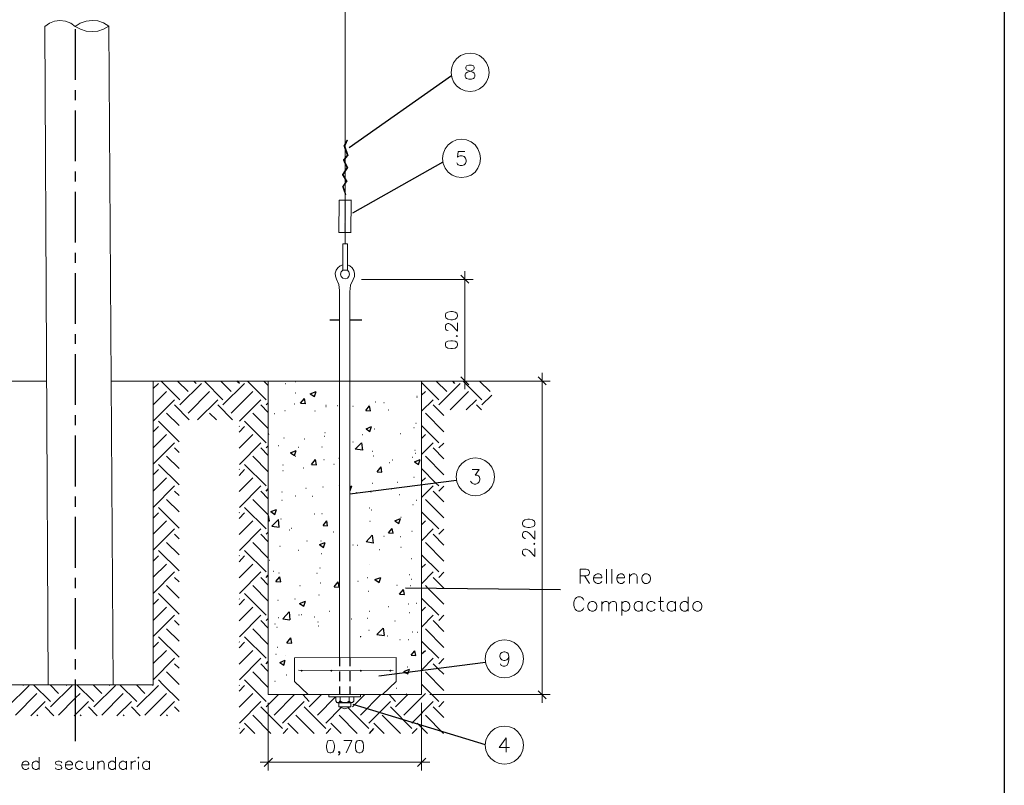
# Model space of a CAD drawing. Header units: millimetres. Extents: x 8 to 202, y 3 to 294.
# Tile 13 of 14: x 75 to 202, y 96 to 195. Entities that reach past the tile are written whole.
import ezdxf

# ---------------------------------------------------------------- set-up
doc = ezdxf.new("R2010")
doc.units = ezdxf.units.MM
doc.layers.add('DGE_CONTORNOS', color=7, linetype='Continuous', lineweight=0)
doc.layers.add('DGE_RELLENO', color=7, linetype='Continuous', lineweight=0)

msp = doc.modelspace()

# ---------------------------------------------------------------- hatches: boundary and pattern name
at = {"layer": 'DGE_RELLENO', "true_color": 0x000000}
for points in [[(117.1363, 179.6487), (117.3057, 179.564), (116.713, 178.8444)], [(117.3057, 179.564), (116.713, 178.8444), (116.967, 178.802)], [(116.713, 178.8444), (116.967, 178.802), (117.1363, 177.659)], [(116.967, 178.802), (117.1363, 177.659), (117.3903, 177.6167)], [(117.1363, 177.659), (117.3903, 177.6167), (116.6283, 177.024)], [(117.3903, 177.6167), (116.6283, 177.024), (116.8823, 176.9817)], [(116.6283, 177.024), (116.8823, 176.9817), (117.094, 176.0504)], [(116.8823, 176.9817), (117.094, 176.0504), (117.348, 176.008)], [(117.094, 176.0504), (117.348, 176.008), (116.5013, 175.119)], [(117.348, 176.008), (116.5013, 175.119), (116.7553, 175.119)], [(116.5013, 175.119), (116.7553, 175.119), (117.0093, 174.2724)], [(117.0093, 174.2724), (117.2633, 174.2724), (116.5437, 173.595)], [(117.2633, 174.2724), (116.5437, 173.595), (116.7553, 173.595)], [(116.7553, 175.119), (117.0093, 174.2724), (117.2633, 174.2724)], [(116.5437, 173.595), (116.7553, 173.595), (116.9247, 172.4944)], [(116.7553, 173.595), (116.9247, 172.4944), (117.094, 172.5367)], [(116.84, 171.817), (116.7977, 167.6684), (117.0517, 171.817)], [(116.7977, 167.6684), (117.0517, 171.817), (117.0093, 167.6684)], [(111.252, 111.1957), (111.2097, 111.111), (111.3367, 111.111)], [(111.2097, 111.111), (111.252, 111.0264), (111.3367, 111.111)], [(111.3367, 111.238), (111.252, 111.1957), (111.3367, 111.111)], [(111.252, 111.0264), (111.3367, 110.984), (111.3367, 111.111)], [(111.4213, 111.1957), (111.3367, 111.238), (111.3367, 111.111)], [(111.4637, 111.111), (111.4213, 111.1957), (111.3367, 111.111)], [(111.3367, 110.984), (111.4213, 111.0264), (111.3367, 111.111)], [(111.4213, 111.0264), (111.4637, 111.111), (111.3367, 111.111)], [(115.062, 111.1957), (115.0197, 111.111), (115.1467, 111.111)], [(115.0197, 111.111), (115.062, 111.0264), (115.1467, 111.111)], [(115.1467, 111.238), (115.062, 111.1957), (115.1467, 111.111)], [(115.062, 111.0264), (115.1467, 110.984), (115.1467, 111.111)], [(115.2313, 111.1957), (115.1467, 111.238), (115.1467, 111.111)], [(115.2737, 111.111), (115.2313, 111.1957), (115.1467, 111.111)], [(115.1467, 110.984), (115.2313, 111.0264), (115.1467, 111.111)], [(115.2313, 111.0264), (115.2737, 111.111), (115.1467, 111.111)], [(118.872, 111.1957), (118.8297, 111.111), (118.9567, 111.111)], [(118.8297, 111.111), (118.872, 111.0264), (118.9567, 111.111)], [(118.9567, 111.238), (118.872, 111.1957), (118.9567, 111.111)], [(118.872, 111.0264), (118.9567, 110.984), (118.9567, 111.111)], [(119.0413, 111.1957), (118.9567, 111.238), (118.9567, 111.111)], [(119.0837, 111.111), (119.0413, 111.1957), (118.9567, 111.111)], [(118.9567, 110.984), (119.0413, 111.0264), (118.9567, 111.111)], [(119.0413, 111.0264), (119.0837, 111.111), (118.9567, 111.111)], [(122.682, 111.1957), (122.6397, 111.111), (122.7667, 111.111)], [(122.6397, 111.111), (122.682, 111.0264), (122.7667, 111.111)], [(122.7667, 111.238), (122.682, 111.1957), (122.7667, 111.111)], [(122.682, 111.0264), (122.7667, 110.984), (122.7667, 111.111)], [(122.8513, 111.1957), (122.7667, 111.238), (122.7667, 111.111)], [(122.8937, 111.111), (122.8513, 111.1957), (122.7667, 111.111)], [(122.7667, 110.984), (122.8513, 111.0264), (122.7667, 111.111)], [(122.8513, 111.0264), (122.8937, 111.111), (122.7667, 111.111)]]:
    msp.add_hatch(color=7, dxfattribs=at).paths.add_polyline_path(points, flags=0)

# ---------------------------------------------------------------- linework, layer by layer
at = {"layer": 'DGE_CONTORNOS', "lineweight": 25}
msp.add_lwpolyline([(201.9723, 293.9063), (201.9723, 3.2456)], dxfattribs=at)
at = {"layer": 'DGE_CONTORNOS', "lineweight": 5}
for points in [[(116.9247, 166.1867), (116.9247, 209.409)], [(78.1897, 194.296), (78.613, 109.2907)], [(86.4447, 194.296), (86.995, 109.2907)], [(116.1627, 171.817), (116.1203, 167.6684)], [(116.1627, 171.817), (117.7713, 171.817)], [(117.729, 171.817), (117.6867, 167.6684)], [(116.1203, 167.6684), (117.729, 167.6684)], [(116.9247, 166.1867), (116.6283, 166.1867), (116.6283, 162.8)], [(117.221, 166.1867), (116.9247, 166.1867)], [(117.221, 162.8), (117.221, 166.1867)], [(116.6283, 163.4774), (116.2897, 163.3504), (115.9933, 163.0964), (115.7817, 162.8), (115.6547, 162.419), (115.697, 162.038), (115.824, 161.657)], [(116.6283, 162.8), (116.4167, 162.5884), (116.332, 162.292), (116.4167, 161.9957), (116.6283, 161.784), (116.9247, 161.6994), (117.221, 161.784), (117.4327, 161.9957), (117.5173, 162.292), (117.4327, 162.5884), (117.221, 162.8)], [(116.9247, 162.8), (116.6283, 162.8)], [(116.9247, 162.8), (117.221, 162.8)], [(117.983, 161.6147), (118.1523, 161.9957), (118.1523, 162.3767), (118.0677, 162.7577), (117.856, 163.0964), (117.5597, 163.3504), (117.221, 163.4774)], [(132.3763, 162.673), (132.3763, 147.433)], [(116.205, 160.1754), (116.1203, 160.9374), (115.824, 161.657)], [(117.983, 161.6147), (117.6443, 160.8527), (117.5597, 160.006)], [(119.0413, 161.6147), (133.4347, 161.6147)], [(132.8843, 161.1067), (131.8683, 162.165)], [(116.205, 160.1754), (116.205, 112.762)], [(117.5597, 160.006), (117.5597, 112.762)], [(129.8787, 156.8734), (129.921, 156.6617), (130.175, 156.4924), (130.556, 156.4077), (130.7677, 156.4077), (131.1487, 156.4924), (131.3603, 156.6617), (131.445, 156.8734), (131.445, 157.0004), (131.3603, 157.2544), (131.1487, 157.3814), (130.7677, 157.466), (130.556, 157.466), (130.175, 157.3814), (129.921, 157.2544), (129.8787, 157.0004), (129.8787, 156.8734)], [(130.2173, 155.0107), (130.175, 155.0107), (130.0057, 155.053), (129.921, 155.1377), (129.8787, 155.307), (129.8787, 155.6034), (129.921, 155.7304), (130.0057, 155.815), (130.175, 155.8997), (130.302, 155.8997), (130.4713, 155.815), (130.683, 155.688), (131.445, 154.926), (131.445, 155.9844)], [(129.8787, 153.1057), (129.921, 152.894), (130.175, 152.7247), (130.556, 152.6824), (130.7677, 152.6824), (131.1487, 152.7247), (131.3603, 152.894), (131.445, 153.1057), (131.445, 153.275), (131.3603, 153.4867), (131.1487, 153.656), (130.7677, 153.6984), (130.556, 153.6984), (130.175, 153.656), (129.921, 153.4867), (129.8787, 153.275), (129.8787, 153.1057)], [(131.2757, 154.3334), (131.3603, 154.3757), (131.445, 154.3334), (131.3603, 154.2487), (131.2757, 154.3334)], [(131.8683, 149.0417), (132.8843, 147.9834)], [(142.875, 147.9834), (141.8167, 149.0417)], [(142.367, 149.5497), (142.367, 106.9624)], [(78.4437, 148.4914), (54.356, 148.4914)], [(136.8213, 148.4914), (86.7833, 148.4914)], [(92.1597, 148.4914), (92.1597, 109.2907)], [(107.0187, 148.4914), (107.0187, 108.0207)], [(118.5757, 148.4914), (133.4347, 148.4914)], [(126.7883, 148.4914), (126.7883, 108.0207)], [(127.8467, 148.4914), (143.383, 148.4914)], [(139.827, 130.034), (139.9117, 129.8224), (140.1233, 129.6954), (140.5043, 129.6107), (140.716, 129.6107), (141.097, 129.6954), (141.351, 129.8224), (141.3933, 130.034), (141.3933, 130.2034), (141.351, 130.415), (141.097, 130.5844), (140.716, 130.669), (140.5043, 130.669), (140.1233, 130.5844), (139.9117, 130.415), (139.827, 130.2034), (139.827, 130.034)], [(140.208, 128.1714), (140.1233, 128.1714), (139.9963, 128.256), (139.9117, 128.3407), (139.827, 128.4677), (139.827, 128.764), (139.9117, 128.9334), (139.9963, 129.018), (140.1233, 129.0604), (140.2927, 129.0604), (140.4197, 129.018), (140.6737, 128.8487), (141.3933, 128.0867), (141.3933, 129.145)], [(141.2663, 127.494), (141.351, 127.5787), (141.3933, 127.494), (141.351, 127.4094), (141.2663, 127.494)], [(140.208, 125.9277), (140.1233, 125.9277), (139.9963, 126.0124), (139.9117, 126.097), (139.827, 126.224), (139.827, 126.5204), (139.9117, 126.6897), (139.9963, 126.732), (140.1233, 126.8167), (140.2927, 126.8167), (140.4197, 126.732), (140.6737, 126.605), (141.3933, 125.843), (141.3933, 126.9014)], [(110.9133, 111.1957), (123.1477, 111.1534)], [(72.39, 109.2907), (92.1597, 109.2907)], [(126.7883, 108.0207), (107.0187, 108.0207)], [(114.8503, 108.0207), (118.9143, 108.0207), (118.9143, 107.7243)], [(114.8503, 108.0207), (114.8503, 107.7243), (116.8823, 107.7243)], [(127.8467, 108.0207), (143.383, 108.0207)], [(141.8167, 108.5287), (142.875, 107.4704)], [(107.0187, 106.9624), (107.0187, 98.2417)], [(115.7393, 107.7243), (115.7393, 107.2164)], [(117.475, 107.174), (117.221, 107.047), (116.8823, 106.9624), (116.586, 107.047), (116.2897, 107.2164), (116.1203, 107.0047), (115.8663, 107.0047), (115.7393, 107.2164)], [(115.951, 106.9624), (117.7713, 106.9624)], [(116.1203, 106.4544), (116.1203, 107.0047)], [(117.6867, 107.0047), (117.6867, 106.4544), (116.1203, 106.4544), (116.8823, 106.2004), (117.6867, 106.4544), (116.1203, 106.4544), (116.1203, 106.9624)], [(116.1203, 107.0047), (116.1627, 107.0047)], [(116.1203, 107.0047), (117.6867, 107.0047)], [(116.2897, 107.0047), (116.1627, 107.0047)], [(116.2897, 107.047), (116.205, 107.047)], [(116.2897, 107.0894), (116.2473, 107.0894)], [(116.2897, 107.7243), (116.2897, 106.9624)], [(116.2897, 107.174), (116.332, 107.174)], [(116.2897, 107.0047), (116.2897, 107.174)], [(116.2897, 107.1317), (116.332, 107.1317)], [(116.3743, 107.1317), (116.2897, 107.1317)], [(116.4167, 107.0894), (116.2897, 107.0894)], [(116.5013, 107.047), (116.2897, 107.047)], [(116.6283, 107.0047), (116.2897, 107.0047)], [(116.5013, 107.0047), (116.5013, 107.0894)], [(116.6707, 107.0047), (116.713, 107.0047)], [(116.8823, 107.7243), (118.9143, 107.7243)], [(117.475, 107.0047), (117.1787, 107.0047)], [(117.1787, 107.0047), (117.221, 107.0047)], [(117.475, 107.047), (117.3057, 107.047)], [(117.475, 107.0894), (117.348, 107.0894)], [(117.348, 107.0047), (117.348, 107.0894)], [(117.475, 107.1317), (117.4327, 107.1317)], [(117.475, 107.7243), (117.475, 106.9624)], [(118.0677, 107.174), (117.8983, 107.0047), (117.6443, 107.0047), (117.475, 107.174)], [(117.475, 107.1317), (117.5173, 107.1317)], [(117.5173, 107.0894), (117.475, 107.0894)], [(117.5597, 107.047), (117.475, 107.047)], [(117.602, 107.0047), (117.475, 107.0047)], [(117.5173, 107.0047), (117.5173, 107.1317)], [(117.6867, 107.0047), (117.6867, 106.4544)], [(118.0677, 107.7243), (118.0677, 107.174)], [(126.7883, 106.9624), (126.7883, 98.2417)], [(114.9773, 102.094), (114.7233, 102.0517), (114.5963, 101.7977), (114.5117, 101.459), (114.5117, 101.205), (114.5963, 100.824), (114.7233, 100.6124), (114.9773, 100.5277), (115.1043, 100.5277), (115.3583, 100.6124), (115.4853, 100.824), (115.57, 101.205), (115.57, 101.459), (115.4853, 101.7977), (115.3583, 102.0517), (115.1043, 102.094), (114.9773, 102.094)], [(117.0517, 100.5277), (117.8137, 102.094), (116.7553, 102.094)], [(118.7027, 102.094), (118.491, 102.0517), (118.3217, 101.7977), (118.2793, 101.459), (118.2793, 101.205), (118.3217, 100.824), (118.491, 100.6124), (118.7027, 100.5277), (118.872, 100.5277), (119.0837, 100.6124), (119.253, 100.824), (119.2953, 101.205), (119.2953, 101.459), (119.253, 101.7977), (119.0837, 102.0517), (118.872, 102.094), (118.7027, 102.094)], [(116.2473, 100.6124), (116.1627, 100.697), (116.078, 100.6124), (116.1627, 100.5277), (116.2473, 100.6124), (116.2473, 100.443), (116.1627, 100.316), (116.078, 100.2313)], [(127.8467, 99.3), (105.9603, 99.3)], [(107.569, 99.808), (106.5107, 98.7497)], [(126.2803, 98.7497), (127.3387, 99.808)]]:
    msp.add_lwpolyline(points, dxfattribs=at)
at = {"layer": 'DGE_CONTORNOS', "lineweight": 13}
for points in [[(82.1267, 194.2537), (81.534, 194.677), (80.8567, 194.931), (80.137, 195.0157), (79.4597, 194.931), (78.7823, 194.677), (78.1897, 194.2537)], [(86.4447, 194.296), (85.7673, 194.7194), (85.0477, 194.9733), (84.2857, 195.0157), (83.5237, 194.931), (82.7617, 194.677), (82.1267, 194.2537), (82.804, 193.915), (83.5237, 193.661), (84.2857, 193.5764), (85.0477, 193.661), (85.7673, 193.915), (86.4447, 194.296)], [(135.509, 188.327), (135.4243, 188.962), (135.1703, 189.5547), (134.7893, 190.0627), (134.2813, 190.486), (133.6887, 190.6977), (133.0537, 190.7823), (132.4187, 190.6977), (131.826, 190.486), (131.318, 190.0627), (130.8947, 189.5547), (130.683, 188.962), (130.5983, 188.327), (130.683, 187.692), (130.8947, 187.0993), (131.318, 186.5913), (131.826, 186.2104), (132.4187, 185.9563), (133.0537, 185.8717), (133.6887, 185.9563), (134.2813, 186.2104), (134.7893, 186.5913), (135.1703, 187.0993), (135.4243, 187.692), (135.509, 188.327)], [(132.8843, 189.2584), (132.588, 189.1737), (132.5033, 189.0044), (132.5033, 188.835), (132.588, 188.6657), (132.7997, 188.581), (133.1383, 188.454), (133.3923, 188.3694), (133.5617, 188.2), (133.6463, 188.0307), (133.6463, 187.7767), (133.5617, 187.6073), (133.477, 187.5227), (133.223, 187.438), (132.8843, 187.438), (132.588, 187.5227), (132.5033, 187.6073), (132.4187, 187.7767), (132.4187, 188.0307), (132.5033, 188.2), (132.715, 188.3694), (132.969, 188.454), (133.3077, 188.581), (133.477, 188.6657), (133.5617, 188.835), (133.5617, 189.0044), (133.477, 189.1737), (133.223, 189.2584), (132.8843, 189.2584)], [(134.4083, 177.1934), (134.3237, 177.8284), (134.0697, 178.4634), (133.6887, 178.9714), (133.1807, 179.3524), (132.588, 179.6064), (131.953, 179.691), (131.318, 179.6064), (130.7253, 179.3524), (130.2173, 178.9714), (129.8363, 178.4634), (129.5823, 177.8284), (129.4977, 177.1934), (129.5823, 176.5584), (129.8363, 175.9657), (130.2173, 175.4577), (130.7253, 175.0767), (131.318, 174.8227), (131.953, 174.738), (132.588, 174.8227), (133.1807, 175.0767), (133.6887, 175.4577), (134.0697, 175.9657), (134.3237, 176.5584), (134.4083, 177.1934)], [(132.3763, 178.1247), (131.5297, 178.1247), (131.445, 177.3627), (131.5297, 177.4474), (131.7837, 177.532), (132.0377, 177.532), (132.2917, 177.4474), (132.461, 177.2357), (132.5457, 176.9817), (132.5457, 176.8124), (132.461, 176.5584), (132.2917, 176.389), (132.0377, 176.3044), (131.7837, 176.3044), (131.5297, 176.389), (131.445, 176.4737), (131.3603, 176.643)], [(136.1863, 136.13), (136.1017, 136.765), (135.8477, 137.3577), (135.4667, 137.8657), (134.9587, 138.2467), (134.366, 138.5007), (133.731, 138.5854), (133.096, 138.5007), (132.5033, 138.2467), (131.9953, 137.8657), (131.6143, 137.3577), (131.3603, 136.765), (131.2757, 136.13), (131.3603, 135.495), (131.6143, 134.9024), (131.9953, 134.3944), (132.5033, 134.0134), (133.096, 133.7594), (133.731, 133.6747), (134.366, 133.7594), (134.9587, 134.0134), (135.4667, 134.3944), (135.8477, 134.9024), (136.1017, 135.495), (136.1863, 136.13)], [(133.3077, 137.0614), (134.239, 137.0614), (133.731, 136.3417), (133.985, 136.3417), (134.1543, 136.257), (134.239, 136.1724), (134.3237, 135.9184), (134.3237, 135.749), (134.239, 135.495), (134.0697, 135.3257), (133.8157, 135.1987), (133.5617, 135.1987), (133.3077, 135.3257), (133.223, 135.4104), (133.096, 135.5797)], [(147.2353, 122.3717), (147.2353, 124.2344), (148.0397, 124.2344), (148.2937, 124.1497), (148.3783, 124.0227), (148.463, 123.8534), (148.463, 123.684), (148.3783, 123.5147), (148.2937, 123.43), (148.0397, 123.3454), (147.2353, 123.3454)], [(147.828, 123.3454), (148.463, 122.3717)], [(148.971, 123.0914), (150.0293, 123.0914), (150.0293, 123.2607), (149.9447, 123.43), (149.86, 123.5147), (149.6907, 123.5994), (149.4367, 123.5994), (149.2673, 123.5147), (149.0557, 123.3454), (148.971, 123.0914), (148.971, 122.922), (149.0557, 122.6257), (149.2673, 122.4564), (149.4367, 122.3717), (149.6907, 122.3717), (149.86, 122.4564), (150.0293, 122.6257)], [(150.6643, 124.2344), (150.6643, 122.3717)], [(151.3417, 124.2344), (151.3417, 122.3717)], [(151.9767, 123.0914), (152.9927, 123.0914), (152.9927, 123.2607), (152.908, 123.43), (152.8233, 123.5147), (152.654, 123.5994), (152.4, 123.5994), (152.2307, 123.5147), (152.0613, 123.3454), (151.9767, 123.0914), (151.9767, 122.922), (152.0613, 122.6257), (152.2307, 122.4564), (152.4, 122.3717), (152.654, 122.3717), (152.8233, 122.4564), (152.9927, 122.6257)], [(153.6277, 123.5994), (153.6277, 122.3717)], [(153.6277, 123.2607), (153.8817, 123.5147), (154.051, 123.5994), (154.305, 123.5994), (154.4743, 123.5147), (154.6013, 123.2607), (154.6013, 122.3717)], [(155.6173, 123.5994), (155.448, 123.5147), (155.2787, 123.3454), (155.194, 123.0914), (155.194, 122.922), (155.2787, 122.6257), (155.448, 122.4564), (155.6173, 122.3717), (155.9137, 122.3717), (156.083, 122.4564), (156.2523, 122.6257), (156.337, 122.922), (156.337, 123.0914), (156.2523, 123.3454), (156.083, 123.5147), (155.9137, 123.5994), (155.6173, 123.5994)], [(147.7433, 120.2127), (147.6587, 120.382), (147.4893, 120.5514), (147.2777, 120.636), (146.939, 120.636), (146.7697, 120.5514), (146.6003, 120.382), (146.5157, 120.2127), (146.431, 119.9587), (146.431, 119.5354), (146.5157, 119.239), (146.6003, 119.0697), (146.7697, 118.9004), (146.939, 118.8157), (147.2777, 118.8157), (147.4893, 118.9004), (147.6587, 119.0697), (147.7433, 119.239)], [(148.717, 120.0434), (148.5053, 119.9587), (148.336, 119.7894), (148.2513, 119.5354), (148.2513, 119.3237), (148.336, 119.0697), (148.5053, 118.9004), (148.717, 118.8157), (148.971, 118.8157), (149.1403, 118.9004), (149.3097, 119.0697), (149.3943, 119.3237), (149.3943, 119.5354), (149.3097, 119.7894), (149.1403, 119.9587), (148.971, 120.0434), (148.717, 120.0434)], [(150.0293, 120.0434), (150.0293, 118.8157)], [(150.0293, 119.7047), (150.2833, 119.9587), (150.4527, 120.0434), (150.7067, 120.0434), (150.876, 119.9587), (150.9607, 119.7047), (150.9607, 118.8157)], [(150.9607, 119.7047), (151.2147, 119.9587), (151.4263, 120.0434), (151.6803, 120.0434), (151.8497, 119.9587), (151.9343, 119.7047), (151.9343, 118.8157)], [(152.6117, 120.0434), (152.6117, 118.223)], [(152.6117, 119.7894), (152.8233, 119.9587), (152.9927, 120.0434), (153.2467, 120.0434), (153.416, 119.9587), (153.5853, 119.7894), (153.67, 119.5354), (153.67, 119.3237), (153.5853, 119.0697), (153.416, 118.9004), (153.2467, 118.8157), (152.9927, 118.8157), (152.8233, 118.9004), (152.6117, 119.0697)], [(155.2363, 119.7894), (155.067, 119.9587), (154.8977, 120.0434), (154.6437, 120.0434), (154.4743, 119.9587), (154.305, 119.7894), (154.2203, 119.5354), (154.2203, 119.3237), (154.305, 119.0697), (154.4743, 118.9004), (154.6437, 118.8157), (154.8977, 118.8157), (155.067, 118.9004), (155.2363, 119.0697)], [(155.2363, 120.0434), (155.2363, 118.8157)], [(156.9297, 119.7894), (156.7603, 119.9587), (156.5487, 120.0434), (156.2947, 120.0434), (156.1253, 119.9587), (155.956, 119.7894), (155.8713, 119.5354), (155.8713, 119.3237), (155.956, 119.0697), (156.1253, 118.9004), (156.2947, 118.8157), (156.5487, 118.8157), (156.7603, 118.9004), (156.9297, 119.0697)], [(157.353, 120.0434), (157.988, 120.0434)], [(157.607, 120.636), (157.607, 119.1544), (157.6917, 118.9004), (157.861, 118.8157), (158.0727, 118.8157)], [(159.5543, 119.7894), (159.385, 119.9587), (159.1733, 120.0434), (158.9193, 120.0434), (158.75, 119.9587), (158.5807, 119.7894), (158.496, 119.5354), (158.496, 119.3237), (158.5807, 119.0697), (158.75, 118.9004), (158.9193, 118.8157), (159.1733, 118.8157), (159.385, 118.9004), (159.5543, 119.0697)], [(159.5543, 120.0434), (159.5543, 118.8157)], [(161.2053, 119.7894), (161.036, 119.9587), (160.8667, 120.0434), (160.5703, 120.0434), (160.401, 119.9587), (160.2317, 119.7894), (160.147, 119.5354), (160.147, 119.3237), (160.2317, 119.0697), (160.401, 118.9004), (160.5703, 118.8157), (160.8667, 118.8157), (161.036, 118.9004), (161.2053, 119.0697)], [(161.2053, 120.636), (161.2053, 118.8157)], [(162.2637, 120.0434), (162.0943, 119.9587), (161.8827, 119.7894), (161.798, 119.5354), (161.798, 119.3237), (161.8827, 119.0697), (162.0943, 118.9004), (162.2637, 118.8157), (162.5177, 118.8157), (162.687, 118.9004), (162.8563, 119.0697), (162.941, 119.3237), (162.941, 119.5354), (162.8563, 119.7894), (162.687, 119.9587), (162.5177, 120.0434), (162.2637, 120.0434)], [(139.954, 112.635), (139.8693, 113.27), (139.6153, 113.8627), (139.2343, 114.3707), (138.7263, 114.7517), (138.1337, 115.0057), (137.4987, 115.0903), (136.8213, 115.0057), (136.2287, 114.7517), (135.7207, 114.3707), (135.3397, 113.8627), (135.0857, 113.27), (135.001, 112.635), (135.0857, 112), (135.3397, 111.4074), (135.7207, 110.8993), (136.2287, 110.5184), (136.8213, 110.2644), (137.4987, 110.1797), (138.1337, 110.2644), (138.7263, 110.5184), (139.2343, 110.8993), (139.6153, 111.4074), (139.8693, 112), (139.954, 112.635)], [(138.049, 112.9313), (137.9643, 112.6774), (137.795, 112.508), (137.541, 112.4234), (137.414, 112.4234), (137.16, 112.508), (136.9907, 112.6774), (136.906, 112.9313), (136.906, 113.016), (136.9907, 113.3124), (137.16, 113.4817), (137.414, 113.5664), (137.541, 113.5664), (137.795, 113.4817), (137.9643, 113.3124), (138.049, 112.9313), (138.049, 112.508), (137.9643, 112.0847), (137.795, 111.7884), (137.541, 111.7037), (137.3293, 111.7037), (137.0753, 111.7884), (136.9907, 112)], [(123.5287, 112.8044), (110.4053, 112.762), (110.4053, 109.714), (112.1833, 108.0207)], [(123.5287, 112.8044), (123.5287, 109.714), (121.7507, 108.0207), (112.1833, 108.0207)], [(123.444, 108.0207), (110.3207, 108.0207)], [(139.954, 101.5014), (139.8693, 102.1364), (139.6153, 102.729), (139.2343, 103.237), (138.7263, 103.6604), (138.1337, 103.872), (137.4987, 103.9567), (136.8213, 103.872), (136.2287, 103.6604), (135.7207, 103.237), (135.3397, 102.729), (135.0857, 102.1364), (135.001, 101.5014), (135.0857, 100.8664), (135.3397, 100.2737), (135.7207, 99.7657), (136.2287, 99.3847), (136.8213, 99.1307), (137.4987, 99.046), (138.1337, 99.1307), (138.7263, 99.3847), (139.2343, 99.7657), (139.6153, 100.2737), (139.8693, 100.8664), (139.954, 101.5014)], [(137.7103, 102.4327), (136.8213, 101.205), (138.1337, 101.205)], [(137.7103, 102.4327), (137.7103, 100.6124)], [(75.2263, 98.9614), (76.1153, 98.9614), (76.1153, 99.1307), (76.0307, 99.2577), (75.9883, 99.3423), (75.819, 99.427), (75.6073, 99.427), (75.438, 99.3423), (75.311, 99.2153), (75.2263, 98.9614), (75.2263, 98.8344), (75.311, 98.5804), (75.438, 98.4534), (75.6073, 98.3687), (75.819, 98.3687), (75.9883, 98.4534), (76.1153, 98.5804)], [(77.47, 99.2153), (77.3007, 99.3423), (77.1737, 99.427), (76.962, 99.427), (76.7927, 99.3423), (76.6233, 99.2153), (76.581, 98.9614), (76.581, 98.8344), (76.6233, 98.5804), (76.7927, 98.4534), (76.962, 98.3687), (77.1737, 98.3687), (77.3007, 98.4534), (77.47, 98.5804)], [(77.47, 99.935), (77.47, 98.3687)], [(80.391, 99.2153), (80.3063, 99.3423), (80.0947, 99.427), (79.883, 99.427), (79.629, 99.3423), (79.5867, 99.2153), (79.629, 99.046), (79.7983, 98.9614), (80.1793, 98.919), (80.3063, 98.8344), (80.391, 98.665), (80.391, 98.5804), (80.3063, 98.4534), (80.0947, 98.3687), (79.883, 98.3687), (79.629, 98.4534), (79.5867, 98.5804)], [(80.8567, 98.9614), (81.7457, 98.9614), (81.7457, 99.1307), (81.661, 99.2577), (81.5763, 99.3423), (81.4493, 99.427), (81.1953, 99.427), (81.0683, 99.3423), (80.899, 99.2153), (80.8567, 98.9614), (80.8567, 98.8344), (80.899, 98.5804), (81.0683, 98.4534), (81.1953, 98.3687), (81.4493, 98.3687), (81.5763, 98.4534), (81.7457, 98.5804)], [(83.1003, 99.2153), (82.931, 99.3423), (82.804, 99.427), (82.55, 99.427), (82.423, 99.3423), (82.2537, 99.2153), (82.169, 98.9614), (82.169, 98.8344), (82.2537, 98.5804), (82.423, 98.4534), (82.55, 98.3687), (82.804, 98.3687), (82.931, 98.4534), (83.1003, 98.5804)], [(83.6083, 99.427), (83.6083, 98.665), (83.693, 98.4534), (83.82, 98.3687), (84.074, 98.3687), (84.201, 98.4534), (84.455, 98.665)], [(84.455, 99.427), (84.455, 98.3687)], [(85.0477, 99.427), (85.0477, 98.3687)], [(85.0477, 99.1307), (85.2593, 99.3423), (85.4287, 99.427), (85.6403, 99.427), (85.7673, 99.3423), (85.852, 99.1307), (85.852, 98.3687)], [(87.2913, 99.2153), (87.122, 99.3423), (86.995, 99.427), (86.741, 99.427), (86.614, 99.3423), (86.4447, 99.2153), (86.4023, 98.9614), (86.4023, 98.8344), (86.4447, 98.5804), (86.614, 98.4534), (86.741, 98.3687), (86.995, 98.3687), (87.122, 98.4534), (87.2913, 98.5804)], [(87.2913, 99.935), (87.2913, 98.3687)], [(88.7307, 99.2153), (88.5613, 99.3423), (88.392, 99.427), (88.1803, 99.427), (88.0533, 99.3423), (87.884, 99.2153), (87.7993, 98.9614), (87.7993, 98.8344), (87.884, 98.5804), (88.0533, 98.4534), (88.1803, 98.3687), (88.392, 98.3687), (88.5613, 98.4534), (88.7307, 98.5804)], [(88.7307, 99.427), (88.7307, 98.3687)], [(89.3233, 99.427), (89.3233, 98.3687)], [(89.3233, 98.9614), (89.3657, 99.2153), (89.535, 99.3423), (89.7043, 99.427), (89.916, 99.427)], [(90.2123, 99.8927), (90.297, 99.935), (90.3393, 99.8927), (90.297, 99.808), (90.2123, 99.8927)], [(90.297, 99.3423), (90.297, 98.3687)], [(91.694, 99.2153), (91.567, 99.3423), (91.3977, 99.427), (91.186, 99.427), (91.0167, 99.3423), (90.8897, 99.2153), (90.805, 98.9614), (90.805, 98.8344), (90.8897, 98.5804), (91.0167, 98.4534), (91.186, 98.3687), (91.3977, 98.3687), (91.567, 98.4534), (91.694, 98.5804)], [(91.694, 99.427), (91.694, 98.3687)]]:
    msp.add_lwpolyline(points, dxfattribs=at)
at = {"layer": 'DGE_CONTORNOS', "lineweight": 30}
for points in [[(82.1267, 193.915), (82.1267, 187.3534)], [(130.6407, 187.8614), (117.475, 178.5904)], [(82.1267, 186.041), (82.1267, 184.7287)], [(82.1267, 183.4163), (82.1267, 176.8547)], [(129.54, 176.7277), (117.8983, 170.166)], [(82.1267, 175.5424), (82.1267, 174.23)], [(82.1267, 172.9177), (82.1267, 166.356)], [(82.1267, 165.0437), (82.1267, 163.7314)], [(82.1267, 162.419), (82.1267, 155.8574)], [(114.9773, 156.4077), (116.205, 156.4077)], [(117.5597, 156.4077), (119.0837, 156.4077)], [(82.1267, 154.545), (82.1267, 153.275)], [(82.1267, 151.9627), (82.1267, 145.401)], [(92.1597, 147.5177), (92.837, 148.195)], [(95.631, 146.0784), (93.218, 148.4914)], [(96.6893, 147.1367), (95.2923, 148.4914)], [(95.631, 145.401), (98.425, 148.195)], [(97.7053, 148.195), (97.409, 148.4914)], [(101.1767, 146.0784), (98.806, 148.4914)], [(102.235, 147.1367), (100.8803, 148.4914)], [(101.1767, 145.401), (103.9707, 148.195)], [(103.2933, 148.195), (102.9547, 148.4914)], [(106.7647, 146.0784), (104.3517, 148.4914)], [(107.0187, 147.8987), (106.426, 148.4914)], [(109.2623, 148.1527), (109.3047, 148.1527)], [(110.5323, 148.449), (110.5747, 148.449)], [(117.5597, 147.687), (117.602, 147.687)], [(129.032, 146.0784), (126.7883, 148.322)], [(130.048, 147.1367), (128.6933, 148.4914)], [(129.032, 145.401), (131.7837, 148.195)], [(131.1063, 148.195), (130.81, 148.4914)], [(134.5777, 146.0784), (132.1647, 148.4914)], [(135.636, 147.1367), (134.2813, 148.4914)], [(92.1597, 145.401), (93.8953, 147.1367)], [(92.1597, 143.3267), (94.9113, 146.0784)], [(96.6893, 144.3427), (99.441, 147.1367)], [(97.8747, 143.496), (100.4993, 146.0784)], [(102.235, 144.3427), (105.029, 147.1367)], [(103.2933, 143.3267), (106.045, 146.0784)], [(110.5323, 146.9674), (110.5747, 146.9674)], [(111.1673, 145.655), (111.6753, 146.2477)], [(111.8023, 145.5704), (111.6753, 146.2477)], [(112.4373, 146.8404), (113.1993, 147.1367)], [(112.4373, 146.8404), (112.9877, 146.5017)], [(112.9877, 146.5017), (113.1993, 147.1367)], [(126.1957, 146.544), (126.238, 146.544)], [(126.1957, 146.417), (126.238, 146.417)], [(126.7883, 146.671), (127.2963, 147.1367)], [(126.7883, 144.5967), (128.3123, 146.0784)], [(130.4713, 144.766), (132.842, 147.1367)], [(132.5457, 144.766), (133.9003, 146.0784)], [(134.5777, 145.401), (135.8477, 146.671)], [(96.8163, 143.496), (94.9113, 145.401)], [(102.4043, 143.496), (100.4993, 145.401)], [(107.0187, 144.4274), (106.045, 145.401)], [(106.7647, 145.401), (107.0187, 145.6974)], [(110.363, 145.5704), (110.4053, 145.5704)], [(111.1673, 145.655), (111.8023, 145.6127)], [(114.427, 145.3587), (114.4693, 145.3587)], [(114.427, 145.1894), (114.4693, 145.1894)], [(115.951, 145.3164), (115.9933, 145.3164)], [(117.9407, 145.2317), (117.983, 145.2317)], [(119.5917, 144.6814), (120.0997, 145.274)], [(120.0573, 145.401), (120.0997, 145.401)], [(120.2267, 144.639), (120.0997, 145.274)], [(120.8193, 145.8244), (120.8617, 145.8244)], [(121.92, 145.7397), (121.9623, 145.7397)], [(129.667, 144.0464), (128.3123, 145.401)], [(134.5353, 144.766), (133.9003, 145.401)], [(82.1267, 144.0887), (82.1267, 142.7764)], [(95.504, 142.734), (93.8953, 144.3427)], [(100.33, 143.496), (99.441, 144.3427)], [(107.0187, 142.353), (105.029, 144.3427)], [(107.7807, 144.3004), (107.823, 144.3004)], [(109.1353, 144.6814), (109.1777, 144.6814)], [(113.03, 144.639), (113.0723, 144.639)], [(119.5917, 144.6814), (120.2267, 144.639)], [(122.4703, 144.766), (122.5127, 144.766)], [(129.667, 141.9297), (127.2963, 144.3427)], [(92.1597, 141.9297), (92.837, 142.607)], [(95.504, 140.6597), (92.837, 143.3267)], [(103.2933, 142.607), (103.251, 142.6494)], [(103.251, 141.8874), (103.9707, 142.607)], [(106.7647, 140.5327), (103.9707, 143.3267)], [(119.634, 142.3107), (120.3537, 142.607)], [(119.634, 142.3107), (120.142, 141.972)], [(120.142, 141.972), (120.3537, 142.607)], [(120.6923, 142.3107), (120.7347, 142.3107)], [(125.8147, 142.48), (125.857, 142.48)], [(126.0687, 143.0727), (126.111, 143.0727)], [(129.032, 140.5327), (126.7883, 142.734)], [(82.1267, 141.464), (82.1267, 134.9024)], [(92.1597, 139.8554), (93.8953, 141.591)], [(103.251, 139.813), (105.029, 141.591)], [(107.0187, 141.718), (107.061, 141.591), (107.0187, 141.591)], [(109.0083, 141.1677), (109.0507, 141.1677)], [(111.633, 141.0407), (111.6753, 141.0407)], [(114.2577, 141.3794), (114.3, 141.3794)], [(114.3, 141.845), (114.3423, 141.845)], [(119.1683, 141.591), (119.2107, 141.591)], [(124.079, 141.718), (124.1213, 141.718)], [(126.7883, 141.083), (127.2963, 141.591)], [(92.1597, 137.781), (94.9113, 140.5327)], [(95.504, 139.2627), (94.9113, 139.8554)], [(103.2933, 137.7387), (106.045, 140.5327)], [(107.0187, 138.8817), (106.045, 139.8554)], [(106.7647, 139.8554), (107.0187, 140.1094)], [(108.331, 140.194), (108.3733, 140.194)], [(110.9133, 139.94), (110.9557, 139.94)], [(113.919, 139.9824), (113.9613, 139.9824)], [(117.9407, 140.6597), (117.983, 140.6597)], [(118.237, 139.686), (119.0413, 140.5327), (119.1683, 139.559), (118.237, 139.686)], [(126.7883, 139.0087), (128.3123, 140.5327)], [(129.667, 138.4584), (128.3123, 139.8554)], [(129.032, 139.8554), (129.667, 140.4904)], [(95.504, 137.1884), (93.8953, 138.797)], [(107.0187, 136.765), (105.029, 138.797)], [(109.8973, 139.2204), (110.617, 139.5167)], [(109.8973, 139.2204), (110.4053, 138.8817)], [(110.4053, 138.8817), (110.617, 139.5167)], [(110.5323, 138.797), (110.5747, 138.797)], [(116.1203, 138.543), (116.1627, 138.543)], [(120.4383, 139.432), (120.4807, 139.432)], [(120.5653, 138.8394), (120.6077, 138.8394)], [(125.6453, 138.67), (125.6877, 138.67)], [(125.9417, 139.559), (125.984, 139.559)], [(126.0263, 139.178), (126.0687, 139.178)], [(129.667, 136.384), (127.2963, 138.797)], [(95.504, 135.114), (92.837, 137.7387)], [(106.7647, 134.987), (103.9707, 137.7387)], [(108.8813, 137.6964), (108.9237, 137.6964)], [(111.506, 137.273), (111.5483, 137.273)], [(112.6067, 137.7387), (113.1147, 138.3737)], [(112.6067, 137.7387), (113.2417, 137.6964)], [(113.2417, 137.6964), (113.1147, 138.3737)], [(114.173, 138.3737), (114.2153, 138.3737)], [(115.4853, 137.781), (115.5277, 137.781)], [(121.0733, 136.765), (121.5813, 137.4)], [(121.0733, 136.765), (121.666, 136.7227), (121.5813, 137.4)], [(122.6397, 137.9927), (122.682, 137.9927)], [(123.0207, 138.3314), (123.063, 138.3314)], [(125.8993, 138.0774), (126.619, 138.3737)], [(125.8993, 138.0774), (126.4073, 137.7387)], [(126.4073, 137.7387), (126.619, 138.3737)], [(129.032, 134.987), (128.651, 135.3257), (126.7883, 137.1884)], [(92.1597, 136.384), (92.837, 137.0614)], [(92.1597, 134.2674), (93.8953, 136.003)], [(103.2933, 137.0614), (103.251, 137.1037)], [(103.251, 136.2994), (103.9707, 137.0614)], [(103.251, 134.225), (105.029, 136.003)], [(108.8813, 136.9344), (108.9237, 136.9344)], [(125.8147, 136.0877), (125.857, 136.0877)], [(126.7883, 135.5374), (127.2963, 136.003)], [(92.1597, 132.193), (94.9113, 134.987)], [(103.2933, 132.193), (106.045, 134.987)], [(111.8447, 134.6484), (111.887, 134.6484)], [(114.046, 134.86), (114.0883, 134.86)], [(116.1627, 135.0294), (116.205, 135.0294)], [(116.1627, 135.0294), (116.205, 134.987)], [(131.318, 135.6644), (117.5597, 133.8864)], [(117.5597, 134.86), (117.8137, 134.987)], [(117.5597, 134.3944), (117.602, 134.352), (117.8137, 134.987)], [(120.4383, 135.3257), (120.4807, 135.3257)], [(123.6557, 135.4527), (123.698, 135.4527)], [(126.7883, 133.463), (128.3123, 134.987)], [(129.032, 134.2674), (129.667, 134.9447)], [(82.1267, 133.59), (82.1267, 132.2777)], [(95.504, 133.717), (94.9113, 134.2674)], [(107.0187, 133.2937), (106.045, 134.2674)], [(106.7647, 134.2674), (107.0187, 134.5637)], [(108.7543, 134.1827), (108.7967, 134.1827)], [(110.49, 133.6747), (110.5323, 133.6747)], [(112.7337, 133.6324), (112.776, 133.6324)], [(118.364, 134.098), (118.4063, 134.098)], [(120.269, 134.1827), (120.3113, 134.1827)], [(122.8937, 134.5637), (122.936, 134.5637)], [(123.952, 133.844), (123.9943, 133.844)], [(129.667, 132.9127), (128.3123, 134.2674)], [(95.504, 129.526), (92.837, 132.193)], [(95.504, 131.6004), (93.8953, 133.209)], [(106.7647, 129.399), (103.9707, 132.193)], [(107.0187, 131.2194), (105.029, 133.209)], [(108.7543, 133.1244), (108.7967, 133.1244)], [(120.015, 132.1084), (120.0573, 132.1084)], [(125.6877, 132.574), (125.73, 132.574)], [(126.1533, 133.1244), (126.1957, 133.1244)], [(129.667, 130.8384), (127.2963, 133.209)], [(82.1267, 130.9654), (82.1267, 124.4037)], [(92.1597, 130.796), (92.837, 131.4734)], [(103.2933, 131.4734), (103.251, 131.5157)], [(103.251, 130.7537), (103.9707, 131.4734)], [(107.0187, 131.0924), (107.061, 131.1347)], [(107.188, 130.4574), (107.061, 131.1347)], [(107.3573, 131.6427), (108.077, 131.8967)], [(107.3573, 131.6427), (107.8653, 131.2617)], [(107.8653, 131.2617), (108.077, 131.8967)], [(112.9877, 131.3464), (113.03, 131.3464)], [(113.919, 131.3887), (113.9613, 131.3887)], [(120.3113, 131.8544), (120.3537, 131.8544)], [(124.1213, 130.923), (124.1637, 130.923)], [(129.032, 129.399), (126.7883, 131.6004)], [(92.1597, 128.7217), (93.8953, 130.4574)], [(103.251, 128.6794), (105.029, 130.4574)], [(107.0187, 130.4574), (107.188, 130.4574)], [(107.4843, 129.78), (108.331, 130.6267)], [(107.4843, 129.78), (108.4157, 129.653)], [(108.4157, 129.653), (108.331, 130.6267)], [(108.6273, 130.7114), (108.6697, 130.7114)], [(114.0883, 129.8647), (114.554, 130.4574)], [(114.0883, 129.8647), (114.681, 129.8224)], [(114.681, 129.8224), (114.554, 130.4574)], [(120.142, 130.415), (120.1843, 130.415)], [(123.3593, 130.4574), (124.079, 130.7537)], [(123.3593, 130.4574), (123.8673, 130.1187)], [(123.8673, 130.1187), (124.079, 130.7537)], [(126.7883, 129.9494), (127.2963, 130.4574)], [(92.1597, 126.6474), (94.9113, 129.399)], [(95.504, 128.129), (94.9113, 128.7217)], [(103.2933, 126.605), (106.045, 129.399)], [(107.0187, 127.748), (106.045, 128.7217)], [(106.7647, 128.7217), (107.0187, 128.9757)], [(109.7703, 129.272), (109.8127, 129.272)], [(109.982, 129.526), (110.0243, 129.526)], [(115.4007, 129.018), (115.443, 129.018)], [(119.634, 127.748), (120.4383, 128.5947)], [(120.4383, 128.5947), (120.5653, 127.5787), (119.634, 127.748)], [(120.1843, 128.3407), (120.2267, 128.3407)], [(121.92, 128.4677), (121.9623, 128.4677)], [(122.5127, 128.891), (123.0207, 129.4837)], [(122.5127, 128.891), (123.1477, 128.8487)], [(123.1477, 128.8487), (123.0207, 129.4837)], [(124.0367, 128.4254), (124.079, 128.4254)], [(125.5607, 129.1027), (125.603, 129.1027)], [(126.7883, 127.875), (128.3123, 129.399)], [(129.667, 127.3247), (128.3123, 128.7217)], [(129.032, 128.7217), (129.667, 129.3567)], [(95.504, 126.0547), (93.8953, 127.6634)], [(107.0187, 125.6314), (105.029, 127.6634)], [(108.5003, 127.1977), (108.5427, 127.1977)], [(112.014, 127.875), (112.0563, 127.875)], [(113.6227, 127.4094), (114.3423, 127.6634)], [(113.6227, 127.4094), (114.1307, 127.0284)], [(113.792, 127.875), (113.8343, 127.875)], [(114.1307, 127.0284), (114.3423, 127.6634)], [(117.9407, 127.367), (117.983, 127.367)], [(118.5333, 127.3247), (118.5757, 127.3247)], [(124.1213, 127.0707), (124.1637, 127.0707)], [(129.667, 125.2504), (127.2963, 127.6634)], [(92.1597, 125.2504), (92.837, 125.9277)], [(95.504, 123.9804), (92.837, 126.605)], [(103.2933, 125.9277), (103.251, 125.97)], [(103.251, 125.1657), (103.9707, 125.9277)], [(106.7647, 123.8534), (103.9707, 126.605)], [(110.871, 126.6474), (110.9133, 126.6474)], [(113.8343, 126.224), (113.8767, 126.224)], [(121.3697, 126.7744), (121.412, 126.7744)], [(129.032, 123.8534), (126.7883, 126.0547)], [(92.1597, 123.176), (93.8953, 124.8694)], [(103.251, 123.0914), (105.029, 124.8694)], [(107.188, 125.3774), (107.2303, 125.3774)], [(120.0573, 124.8694), (120.0997, 124.8694)], [(125.4337, 125.589), (125.476, 125.589)], [(126.7883, 124.4037), (127.2963, 124.8694)], [(92.1597, 121.0594), (94.9113, 123.8534)], [(103.2933, 121.0594), (106.045, 123.8534)], [(106.7647, 123.1337), (107.0187, 123.43)], [(107.696, 123.938), (107.7383, 123.938)], [(107.9923, 122.6257), (108.5003, 123.2184)], [(108.3733, 123.7264), (108.4157, 123.7264)], [(108.6273, 122.5834), (108.5003, 123.2184)], [(113.284, 123.684), (113.3263, 123.684)], [(113.665, 124.4037), (113.7073, 124.4037)], [(125.222, 123.5147), (125.2643, 123.5147)], [(126.7883, 122.3294), (128.3123, 123.8534)], [(129.032, 123.1337), (129.667, 123.811)], [(82.1267, 123.0914), (82.1267, 121.779)], [(95.504, 120.4667), (93.8953, 122.1177)], [(95.504, 122.5834), (94.9113, 123.1337)], [(107.0187, 120.0857), (105.029, 122.1177)], [(107.0187, 122.16), (106.045, 123.1337)], [(107.9923, 122.6257), (108.6273, 122.5834)], [(111.0827, 122.1177), (111.125, 122.1177)], [(113.7073, 122.4564), (113.7497, 122.4564)], [(115.5277, 121.9484), (116.0357, 122.5834)], [(115.5277, 121.9484), (116.1627, 121.906)], [(116.1627, 121.906), (116.0357, 122.5834)], [(118.5757, 122.668), (118.618, 122.668)], [(119.8033, 123.1337), (119.8457, 123.1337)], [(120.777, 122.8797), (121.539, 123.1337)], [(120.777, 122.8797), (121.3273, 122.4987)], [(121.3273, 122.4987), (121.539, 123.1337)], [(123.6133, 122.16), (123.6557, 122.16)], [(125.3067, 122.1177), (125.349, 122.1177)], [(125.4337, 122.922), (125.476, 122.922)], [(127.635, 121.7367), (127.2963, 122.1177)], [(129.667, 121.779), (128.3123, 123.1337)], [(95.504, 118.3924), (92.837, 121.0594)], [(106.7647, 118.2654), (103.9707, 121.0594)], [(113.538, 120.89), (113.5803, 120.89)], [(119.9303, 121.3557), (119.9727, 121.3557)], [(123.952, 120.9747), (124.46, 121.6097)], [(123.952, 120.9747), (124.587, 120.9324)], [(124.587, 120.9324), (124.46, 121.6097)], [(144.7377, 121.5674), (124.714, 121.779)], [(129.667, 119.7047), (127.635, 121.7367)], [(82.1267, 120.4667), (82.1267, 113.905)], [(92.1597, 119.6624), (92.837, 120.3397)], [(103.2933, 120.3397), (103.251, 120.382)], [(103.251, 119.62), (103.9707, 120.3397)], [(108.2463, 120.2127), (108.2887, 120.2127)], [(110.4477, 120.382), (110.49, 120.382)], [(111.0403, 119.7894), (111.8023, 120.0857)], [(111.0403, 119.7894), (111.5907, 119.4507)], [(111.5907, 119.4507), (111.8023, 120.0857)], [(122.4703, 119.4084), (122.5127, 119.4084)], [(125.095, 119.747), (125.1373, 119.747)], [(126.111, 119.8317), (126.1533, 119.8317)], [(129.032, 118.2654), (126.7883, 120.4667)], [(92.1597, 117.588), (93.8953, 119.3237)], [(92.1597, 115.5137), (94.9113, 118.2654)], [(103.251, 117.5457), (105.029, 119.3237)], [(103.2933, 115.4714), (106.045, 118.2654)], [(108.8813, 117.7997), (109.728, 118.6887), (109.8127, 117.6727)], [(110.9557, 118.3077), (110.998, 118.3077)], [(111.252, 118.35), (111.2943, 118.35)], [(114.935, 118.8157), (114.9773, 118.8157)], [(120.015, 118.8157), (120.0573, 118.8157)], [(125.1797, 118.604), (125.222, 118.604)], [(126.7883, 118.8157), (127.2963, 119.3237)], [(126.7883, 116.7414), (128.3123, 118.2654)], [(129.032, 117.588), (129.667, 118.2654)], [(95.504, 116.9954), (94.9113, 117.588)], [(107.0187, 116.6144), (106.045, 117.588)], [(106.7647, 117.588), (107.0187, 117.842)], [(107.8653, 117.1647), (107.9077, 117.1647)], [(108.331, 117.969), (108.3733, 117.969)], [(108.8813, 117.7997), (109.8127, 117.6727)], [(112.9453, 118.0537), (112.9877, 118.0537)], [(113.411, 117.4187), (113.4533, 117.4187)], [(113.4533, 116.9107), (113.4957, 116.9107)], [(117.7713, 117.7997), (117.8137, 117.7997)], [(119.8033, 117.8844), (119.8457, 117.8844)], [(123.3593, 117.5457), (123.4017, 117.5457)], [(129.667, 116.191), (128.3123, 117.588)], [(95.504, 114.921), (93.8953, 116.5297)], [(107.0187, 114.4977), (105.029, 116.5297)], [(108.1193, 116.7414), (108.1617, 116.7414)], [(119.9727, 116.3604), (120.015, 116.3604)], [(121.031, 115.7677), (121.8353, 116.6144), (121.9623, 115.6407)], [(121.031, 115.7677), (121.9623, 115.6407)], [(122.3433, 115.5984), (122.3857, 115.5984)], [(125.603, 116.1487), (125.6453, 116.1487)], [(126.2803, 116.1063), (126.3227, 116.1063)], [(129.667, 114.1167), (127.2963, 116.5297)], [(92.1597, 114.1167), (92.837, 114.794)], [(95.504, 112.8467), (92.837, 115.4714)], [(103.2933, 114.794), (103.251, 114.8364)], [(103.251, 114.0743), (103.9707, 114.794)], [(106.7647, 112.7197), (103.9707, 115.4714)], [(109.4317, 114.7094), (109.9397, 115.3444)], [(109.4317, 114.7094), (110.0667, 114.667), (109.9397, 115.3444)], [(118.872, 115.5137), (118.9567, 115.5137)], [(118.9567, 115.4714), (118.9567, 115.5137)], [(123.9943, 115.1327), (124.0367, 115.1327)], [(125.0527, 115.1327), (125.095, 115.1327)], [(129.032, 112.7197), (126.7883, 114.921)], [(92.1597, 112.0423), (93.8953, 113.7357)], [(103.251, 111.9577), (105.029, 113.7357)], [(107.9923, 113.2277), (108.0347, 113.2277)], [(108.1617, 114.159), (108.204, 114.159)], [(125.4337, 113.1007), (125.9417, 113.6934)], [(125.4337, 113.1007), (126.0687, 113.0583), (125.9417, 113.6934)], [(126.7883, 113.27), (127.2963, 113.7357)], [(82.1267, 112.5927), (82.1267, 111.2804)], [(92.1597, 109.9257), (94.9113, 112.7197)], [(95.504, 111.4497), (94.9113, 112)], [(103.2933, 109.9257), (106.045, 112.7197)], [(107.0187, 111.0264), (106.045, 112)], [(106.7647, 112), (107.0187, 112.2964)], [(108.5003, 112.1694), (109.22, 112.4657)], [(108.5003, 112.1694), (109.0083, 111.8307)], [(109.0083, 111.8307), (109.22, 112.4657)], [(109.1777, 113.016), (109.22, 113.016)], [(116.205, 112.762), (116.205, 111.7037)], [(117.5597, 112.762), (117.5597, 111.7037)], [(135.0433, 112.1694), (121.285, 110.3914)], [(123.5287, 112), (123.571, 112)], [(126.7883, 111.1957), (128.3123, 112.7197)], [(128.9473, 111.365), (128.3123, 112)], [(129.032, 112), (129.667, 112.6774)], [(95.504, 109.333), (93.8953, 110.984)], [(107.0187, 108.952), (105.029, 110.984)], [(109.3893, 110.5607), (109.4317, 110.5607)], [(116.205, 111.0264), (116.205, 109.7563)], [(117.5597, 111.0687), (117.5597, 109.7563)], [(124.5023, 111.0264), (125.222, 111.3227)], [(124.5023, 111.0264), (124.7563, 110.857), (125.0103, 110.6877)], [(124.9257, 111.619), (124.968, 111.619)], [(125.0103, 110.6877), (125.095, 110.8993), (125.222, 111.3227)], [(129.667, 108.571), (127.2963, 110.984)], [(129.667, 110.6454), (128.9473, 111.365)], [(75.438, 109.206), (75.3533, 109.2907)], [(78.9093, 107.1317), (76.7503, 109.2907)], [(79.9677, 108.19), (78.867, 109.2907)], [(81.026, 109.206), (80.9413, 109.2907)], [(82.1267, 109.968), (82.1267, 102.0094)], [(84.4973, 107.1317), (82.3383, 109.2907)], [(85.5557, 108.19), (84.4127, 109.2907)], [(86.5717, 109.206), (86.487, 109.2907)], [(90.043, 107.1317), (87.884, 109.2907)], [(91.1013, 108.19), (90.0007, 109.2907)], [(92.1597, 109.206), (92.075, 109.2907)], [(93.472, 109.2907), (92.837, 109.9257)], [(95.504, 107.2587), (93.472, 109.2907)], [(103.2933, 109.206), (103.251, 109.2484)], [(106.7647, 107.1317), (103.9707, 109.9257)], [(107.8653, 109.7563), (107.9077, 109.7563)], [(129.032, 107.1317), (126.7883, 109.3754)], [(73.3637, 106.4544), (76.1577, 109.206)], [(74.422, 105.396), (77.1737, 108.19)], [(78.9093, 106.4544), (81.7033, 109.206)], [(82.1267, 107.555), (82.7617, 108.19)], [(84.4973, 106.4544), (87.2913, 109.206)], [(85.5557, 105.396), (88.3073, 108.19)], [(90.043, 106.4544), (92.837, 109.206)], [(91.1013, 105.396), (93.8953, 108.19)], [(103.251, 108.4864), (103.9707, 109.206)], [(103.251, 106.412), (105.029, 108.19)], [(106.7647, 106.4544), (108.331, 108.0207)], [(107.7807, 105.396), (110.4053, 108.0207)], [(112.3103, 107.1317), (111.4637, 108.0207)], [(112.3103, 106.4544), (113.8767, 108.0207)], [(116.205, 109.079), (116.205, 108.0207)], [(117.5597, 109.079), (117.5597, 108.0207)], [(117.8983, 106.4544), (119.4647, 108.0207)], [(118.9143, 105.396), (121.539, 108.0207)], [(123.444, 107.1317), (122.5973, 108.0207)], [(123.444, 106.4544), (125.0103, 108.0207)], [(123.571, 108.8673), (123.6133, 108.8673)], [(124.5023, 105.396), (127.2963, 108.19)], [(124.7987, 108.1477), (124.841, 108.1477)], [(76.3693, 105.269), (78.232, 107.1317)], [(79.9677, 105.396), (82.1267, 107.555)], [(82.1267, 105.4384), (83.82, 107.1317)], [(87.503, 105.269), (89.3657, 107.1317)], [(93.091, 105.269), (94.9113, 107.1317)], [(103.2933, 104.3377), (106.045, 107.1317)], [(108.839, 104.3377), (111.633, 107.1317)], [(113.3687, 105.396), (115.697, 107.7243)], [(135.0433, 101.5437), (117.983, 106.7507)], [(119.9727, 104.3377), (122.7667, 107.1317)], [(125.5183, 104.3377), (128.3123, 107.1317)], [(129.032, 106.4544), (129.667, 107.1317)], [(79.375, 105.269), (78.232, 106.4544)], [(81.9573, 105.269), (82.1267, 105.4384)], [(84.963, 105.269), (83.82, 106.4544)], [(90.5087, 105.269), (89.3657, 106.4544)], [(95.504, 105.8617), (94.9113, 106.4544)], [(108.839, 103.6604), (106.045, 106.4544)], [(114.427, 103.6604), (111.633, 106.4544)], [(114.427, 104.3377), (116.4167, 106.3697)], [(119.9727, 103.6604), (117.3057, 106.3274)], [(125.5183, 103.6604), (122.7667, 106.4544)], [(129.667, 105.0574), (128.3123, 106.4544)], [(77.3007, 105.269), (77.1737, 105.396)], [(82.8887, 105.269), (82.7617, 105.396)], [(88.4343, 105.269), (88.3073, 105.396)], [(94.0223, 105.269), (93.8953, 105.396)], [(105.283, 103.0254), (103.9707, 104.3377)], [(107.3573, 103.0254), (105.029, 105.396)], [(110.871, 103.0254), (109.5587, 104.3377)], [(112.9453, 103.0254), (110.5747, 105.396)], [(116.4167, 103.0254), (115.1043, 104.3377)], [(118.491, 103.0254), (116.1627, 105.396)], [(121.9623, 103.0254), (120.65, 104.3377)], [(124.079, 103.0254), (121.7083, 105.396)], [(127.5503, 103.0254), (126.238, 104.3377)], [(129.6247, 103.0254), (127.2963, 105.396)], [(103.2933, 103.6604), (103.251, 103.7027)], [(103.3357, 103.0254), (103.9707, 103.6604)], [(108.9237, 103.0254), (109.5587, 103.6604)], [(114.4693, 103.0254), (115.1043, 103.6604)], [(120.0573, 103.0254), (120.65, 103.6604)], [(125.603, 103.0254), (126.238, 103.6604)]]:
    msp.add_lwpolyline(points, dxfattribs=at)

doc.saveas('drawing.dxf')
